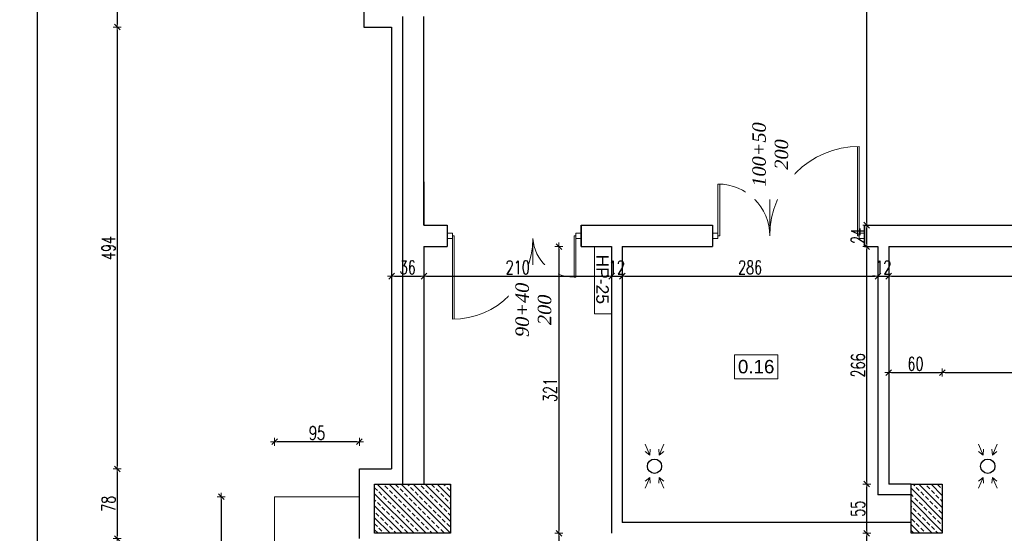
# Model space of a CAD drawing. Header units: millimetres. Extents: x 0 to 111311, y -48878 to -25280.
# Tile 127 of 244: x 86731 to 87833, y -30755 to -30180. Entities that reach past the tile are written whole.
import ezdxf

# ---------------------------------------------------------------- set-up
doc = ezdxf.new("R2010")
doc.units = ezdxf.units.MM
doc.layers.get('Defpoints').update_dxf_attribs({"color": 30})
for name, color, linetype, lineweight in [('HYDRANT', 1, 'Continuous', 13), ('J 0.15', 40, 'Continuous', 15), ('J opisy', 7, 'Continuous', 9), ('J stolarka_okna', 144, 'Continuous', 0), ('J wymiary', 1, 'Continuous', 9), ('OPIS', 7, 'Continuous', 5), ('sciany', 252, 'Continuous', 30)]:
    doc.layers.add(name, color=color, linetype=linetype, lineweight=lineweight)
doc.styles.add('ADESK2', font='simplex', dxfattribs={"width": 0.7})
doc.styles.add('ARIALCE', font='arial.ttf')
doc.styles.get("Standard").update_dxf_attribs({"font": 'arial.ttf'})
doc.dimstyles.new('1-100', dxfattribs={"dimscale": 1.5, "dimtxt": 10, "dimasz": 2, "dimexe": 1, "dimexo": 1, "dimgap": 1.5, "dimtad": 1, "dimdec": 0, "dimrnd": 0.5, "dimdsep": 46, "dimtxsty": 'ADESK2', "dimblk": 'wymiar', "dimcen": -1, "dimdle": 5, "dimse1": 1, "dimse2": 1, "dimclrd": 256, "dimclre": 256, "dimclrt": 256, "dimadec": 0, "dimazin": 0, "dimtfac": 1, "dimtdec": 0, "dimtix": 1, "dimtmove": 0, "dimatfit": 3, "dimfxl": 20, "dimfxlon": 1, "dimtolj": 1, "dimtzin": 0, "dimarcsym": 0})
pattern_1 = [(135, (20862.355, -6471.846), (-6.7351921, -6.7351921), []), (135, (20862.355, -6465.111), (-6.7351921, -6.7351921), [4.7625, -2.38125])]

# ---------------------------------------------------------------- blocks, each defined once
blk = doc.blocks.new('A$C3D492992')
at = {"lineweight": 13}
for points in [[(0, 803), (5.1, 791), (5.6, 797.5)], [(0, 803), (5.1, 791), (0.1, 795.1)], [(20.8, 803), (15.7, 791), (15.1, 797.5)], [(20.8, 803), (15.7, 791), (20.7, 795.1)], [(372.8, 803), (377.9, 791), (378.5, 797.5)], [(372.8, 803), (377.9, 791), (372.9, 795.1)], [(393.6, 803), (388.5, 791), (387.9, 797.5)], [(393.6, 803), (388.5, 791), (393.5, 795.1)], [(0, 754), (5.1, 766), (5.6, 759.5)], [(0, 754), (5.1, 766), (0.1, 761.9)], [(20.8, 754), (15.7, 766), (15.1, 759.5)], [(20.8, 754), (15.7, 766), (20.7, 761.9)], [(372.8, 754), (377.9, 766), (378.5, 759.5)], [(372.8, 754), (377.9, 766), (372.9, 761.9)], [(393.6, 754), (388.5, 766), (387.9, 759.5)], [(393.6, 754), (388.5, 766), (393.5, 761.9)]]:
    blk.add_lwpolyline(points, dxfattribs=at)
for centre in [(10.4, 778.5), (383.2, 778.5)]:
    blk.add_circle(centre, 8)
blk = doc.blocks.new('wymiar')
for p, q in [((1.5, 0), (-1.5, 0)), ((1.06, 1.06), (-1.06, -1.06)), ((0, 1.5), (0, -1.5))]:
    blk.add_line(p, q)
blk = doc.blocks.new('*D1423')
at = {"layer": 'Defpoints', "color": 0, "ltscale": 4}
for p in [(87147.5, -30435.6), (87183.5, -30434.1), (87183.5, -30467.1)]:
    blk.add_point(p, dxfattribs=at)
at = {"layer": 'J wymiary', "lineweight": -2}
blk.add_line((87150.5, -30467.1), (87180.5, -30467.1), dxfattribs=at)
at = {"layer": 'J wymiary', "lineweight": -2, "ltscale": 4, "xscale": 3, "yscale": 3, "zscale": 3, "rotation": 180}
blk.add_blockref('wymiar', (87147.5, -30467.1), dxfattribs=at)
at = {"layer": 'J wymiary', "lineweight": -2, "ltscale": 4, "xscale": 3, "yscale": 3, "zscale": 3}
blk.add_blockref('wymiar', (87183.5, -30467.1), dxfattribs=at)
at = {"layer": 'J wymiary', "ltscale": 4, "insert": (87165.5, -30457.3), "char_height": 15, "attachment_point": 5, "style": 'ADESK2'}
blk.add_mtext('\\A1;36', dxfattribs=at)
blk = doc.blocks.new('*D1424')
at = {"layer": 'Defpoints', "color": 0, "ltscale": 4}
for p in [(87183.5, -30434.1), (87393.5, -30442.4), (87393.5, -30467.1)]:
    blk.add_point(p, dxfattribs=at)
at = {"layer": 'J wymiary', "lineweight": -2}
blk.add_line((87186.5, -30467.1), (87390.5, -30467.1), dxfattribs=at)
at = {"layer": 'J wymiary', "lineweight": -2, "ltscale": 4, "xscale": 3, "yscale": 3, "zscale": 3, "rotation": 180}
blk.add_blockref('wymiar', (87183.5, -30467.1), dxfattribs=at)
at = {"layer": 'J wymiary', "lineweight": -2, "ltscale": 4, "xscale": 3, "yscale": 3, "zscale": 3}
blk.add_blockref('wymiar', (87393.5, -30467.1), dxfattribs=at)
at = {"layer": 'J wymiary', "ltscale": 4, "insert": (87288.5, -30457.3), "char_height": 15, "attachment_point": 5, "style": 'ADESK2'}
blk.add_mtext('\\A1;210', dxfattribs=at)
blk = doc.blocks.new('*D1425')
at = {"layer": 'Defpoints', "color": 0, "ltscale": 4}
for p in [(87393.5, -30442.4), (87405.5, -30440.8), (87405.5, -30467.1)]:
    blk.add_point(p, dxfattribs=at)
at = {"layer": 'J wymiary', "lineweight": -2}
for p, q in [((87390.5, -30467.1), (87387.5, -30467.1)), ((87393.5, -30467.1), (87405.5, -30467.1)), ((87408.5, -30467.1), (87411.5, -30467.1))]:
    blk.add_line(p, q, dxfattribs=at)
at = {"layer": 'J wymiary', "lineweight": -2, "ltscale": 4, "xscale": 3, "yscale": 3, "zscale": 3}
blk.add_blockref('wymiar', (87393.5, -30467.1), dxfattribs=at)
at = {"layer": 'J wymiary', "lineweight": -2, "ltscale": 4, "xscale": 3, "yscale": 3, "zscale": 3, "rotation": 180}
blk.add_blockref('wymiar', (87405.5, -30467.1), dxfattribs=at)
at = {"layer": 'J wymiary', "ltscale": 4, "insert": (87399.5, -30457.3), "char_height": 15, "attachment_point": 5, "style": 'ADESK2'}
blk.add_mtext('\\A1;12', dxfattribs=at)
blk = doc.blocks.new('*D1426')
at = {"layer": 'Defpoints', "color": 0, "ltscale": 4}
for p in [(87405.5, -30440.8), (87691.5, -30441.1), (87691.5, -30467.1)]:
    blk.add_point(p, dxfattribs=at)
at = {"layer": 'J wymiary', "lineweight": -2}
blk.add_line((87408.5, -30467.1), (87688.5, -30467.1), dxfattribs=at)
at = {"layer": 'J wymiary', "lineweight": -2, "ltscale": 4, "xscale": 3, "yscale": 3, "zscale": 3, "rotation": 180}
blk.add_blockref('wymiar', (87405.5, -30467.1), dxfattribs=at)
at = {"layer": 'J wymiary', "lineweight": -2, "ltscale": 4, "xscale": 3, "yscale": 3, "zscale": 3}
blk.add_blockref('wymiar', (87691.5, -30467.1), dxfattribs=at)
at = {"layer": 'J wymiary', "ltscale": 4, "insert": (87548.5, -30457.3), "char_height": 15, "attachment_point": 5, "style": 'ADESK2'}
blk.add_mtext('\\A1;286', dxfattribs=at)
blk = doc.blocks.new('*D1427')
at = {"layer": 'Defpoints', "color": 0, "ltscale": 4}
for p in [(87691.5, -30441.1), (87703.5, -30441.1), (87703.5, -30467.1)]:
    blk.add_point(p, dxfattribs=at)
at = {"layer": 'J wymiary', "lineweight": -2}
for p, q in [((87688.5, -30467.1), (87685.5, -30467.1)), ((87691.5, -30467.1), (87703.5, -30467.1)), ((87706.5, -30467.1), (87709.5, -30467.1))]:
    blk.add_line(p, q, dxfattribs=at)
at = {"layer": 'J wymiary', "lineweight": -2, "ltscale": 4, "xscale": 3, "yscale": 3, "zscale": 3}
blk.add_blockref('wymiar', (87691.5, -30467.1), dxfattribs=at)
at = {"layer": 'J wymiary', "lineweight": -2, "ltscale": 4, "xscale": 3, "yscale": 3, "zscale": 3, "rotation": 180}
blk.add_blockref('wymiar', (87703.5, -30467.1), dxfattribs=at)
at = {"layer": 'J wymiary', "ltscale": 4, "insert": (87697.5, -30457.3), "char_height": 15, "attachment_point": 5, "style": 'ADESK2'}
blk.add_mtext('\\A1;12', dxfattribs=at)
blk = doc.blocks.new('*D1428')
at = {"layer": 'Defpoints', "color": 0, "ltscale": 4}
for p in [(87703.5, -30441.1), (88156.5, -30444.3), (88156.5, -30467.1)]:
    blk.add_point(p, dxfattribs=at)
at = {"layer": 'J wymiary', "lineweight": -2}
blk.add_line((87706.5, -30467.1), (88153.5, -30467.1), dxfattribs=at)
at = {"layer": 'J wymiary', "lineweight": -2, "ltscale": 4, "xscale": 3, "yscale": 3, "zscale": 3, "rotation": 180}
blk.add_blockref('wymiar', (87703.5, -30467.1), dxfattribs=at)
at = {"layer": 'J wymiary', "lineweight": -2, "ltscale": 4, "xscale": 3, "yscale": 3, "zscale": 3}
blk.add_blockref('wymiar', (88156.5, -30467.1), dxfattribs=at)
at = {"layer": 'J wymiary', "ltscale": 4, "insert": (87930, -30457.3), "char_height": 15, "attachment_point": 5, "style": 'ADESK2'}
blk.add_mtext('\\A1;453', dxfattribs=at)
blk = doc.blocks.new('*D1450')
at = {"layer": 'Defpoints', "color": 0, "ltscale": 4}
for p in [(87763.5, -30574.9), (87703.5, -30699.6), (87763.5, -30699.6)]:
    blk.add_point(p, dxfattribs=at)
at = {"layer": 'J wymiary', "lineweight": -2}
blk.add_line((87706.5, -30574.9), (87760.5, -30574.9), dxfattribs=at)
at = {"layer": 'J wymiary', "lineweight": -2, "ltscale": 4, "xscale": 3, "yscale": 3, "zscale": 3, "rotation": 180}
blk.add_blockref('wymiar', (87703.5, -30574.9), dxfattribs=at)
at = {"layer": 'J wymiary', "lineweight": -2, "ltscale": 4, "xscale": 3, "yscale": 3, "zscale": 3}
blk.add_blockref('wymiar', (87763.5, -30574.9), dxfattribs=at)
at = {"layer": 'J wymiary', "ltscale": 4, "insert": (87733.5, -30565.1), "char_height": 15, "attachment_point": 5, "style": 'ADESK2'}
blk.add_mtext('\\A1;60', dxfattribs=at)
blk = doc.blocks.new('*D1451')
at = {"layer": 'Defpoints', "color": 0, "ltscale": 4}
for p in [(88156.5, -30574.9), (88156.5, -30601.9), (87763.5, -30699.6)]:
    blk.add_point(p, dxfattribs=at)
at = {"layer": 'J wymiary', "lineweight": -2}
blk.add_line((87766.5, -30574.9), (88153.5, -30574.9), dxfattribs=at)
at = {"layer": 'J wymiary', "lineweight": -2, "ltscale": 4, "xscale": 3, "yscale": 3, "zscale": 3, "rotation": 180}
blk.add_blockref('wymiar', (87763.5, -30574.9), dxfattribs=at)
at = {"layer": 'J wymiary', "lineweight": -2, "ltscale": 4, "xscale": 3, "yscale": 3, "zscale": 3}
blk.add_blockref('wymiar', (88156.5, -30574.9), dxfattribs=at)
at = {"layer": 'J wymiary', "ltscale": 4, "insert": (87960, -30565.1), "char_height": 15, "attachment_point": 5, "style": 'ADESK2'}
blk.add_mtext('\\A1;393', dxfattribs=at)
blk = doc.blocks.new('*D1508')
at = {"layer": 'Defpoints', "color": 0, "ltscale": 4}
for p in [(87679, -30754.6), (87713.2, -30754.6), (87758.9, -30795.1)]:
    blk.add_point(p, dxfattribs=at)
at = {"layer": 'J wymiary', "lineweight": -2}
blk.add_line((87679, -30792.1), (87679, -30757.6), dxfattribs=at)
at = {"layer": 'J wymiary', "lineweight": -2, "ltscale": 4, "xscale": 3, "yscale": 3, "zscale": 3}
for p, rotation in [((87679, -30754.6), 90), ((87679, -30795.1), 270)]:
    blk.add_blockref('wymiar', p, dxfattribs=dict(at, rotation=rotation))
at = {"layer": 'J wymiary', "ltscale": 4, "insert": (87669.2, -30774.9), "char_height": 15, "attachment_point": 5, "rotation": 90, "style": 'ADESK2'}
blk.add_mtext('\\A1;41', dxfattribs=at)
blk = doc.blocks.new('*D1509')
at = {"layer": 'Defpoints', "color": 0, "ltscale": 4}
for p in [(87679, -30699.6), (87714.9, -30699.6), (87713.2, -30754.6)]:
    blk.add_point(p, dxfattribs=at)
at = {"layer": 'J wymiary', "lineweight": -2}
blk.add_line((87679, -30751.6), (87679, -30702.6), dxfattribs=at)
at = {"layer": 'J wymiary', "lineweight": -2, "ltscale": 4, "xscale": 3, "yscale": 3, "zscale": 3}
for p, rotation in [((87679, -30699.6), 90), ((87679, -30754.6), 270)]:
    blk.add_blockref('wymiar', p, dxfattribs=dict(at, rotation=rotation))
at = {"layer": 'J wymiary', "ltscale": 4, "insert": (87669.2, -30727.1), "char_height": 15, "attachment_point": 5, "rotation": 90, "style": 'ADESK2'}
blk.add_mtext('\\A1;55', dxfattribs=at)
blk = doc.blocks.new('*D1510')
at = {"layer": 'Defpoints', "color": 0, "ltscale": 4}
for p in [(87679, -30434.1), (87733, -30434.1), (87714.9, -30699.6)]:
    blk.add_point(p, dxfattribs=at)
at = {"layer": 'J wymiary', "lineweight": -2}
blk.add_line((87679, -30696.6), (87679, -30437.1), dxfattribs=at)
at = {"layer": 'J wymiary', "lineweight": -2, "ltscale": 4, "xscale": 3, "yscale": 3, "zscale": 3}
for p, rotation in [((87679, -30434.1), 90), ((87679, -30699.6), 270)]:
    blk.add_blockref('wymiar', p, dxfattribs=dict(at, rotation=rotation))
at = {"layer": 'J wymiary', "ltscale": 4, "insert": (87669.2, -30566.9), "char_height": 15, "attachment_point": 5, "rotation": 90, "style": 'ADESK2'}
blk.add_mtext('\\A1;266', dxfattribs=at)
blk = doc.blocks.new('*D1511')
at = {"layer": 'Defpoints', "color": 0, "ltscale": 4}
for p in [(87679, -30410.1), (87726.9, -30410.1), (87733, -30434.1)]:
    blk.add_point(p, dxfattribs=at)
at = {"layer": 'J wymiary', "lineweight": -2}
blk.add_line((87679, -30431.1), (87679, -30413.1), dxfattribs=at)
at = {"layer": 'J wymiary', "lineweight": -2, "ltscale": 4, "xscale": 3, "yscale": 3, "zscale": 3}
for p, rotation in [((87679, -30410.1), 90), ((87679, -30434.1), 270)]:
    blk.add_blockref('wymiar', p, dxfattribs=dict(at, rotation=rotation))
at = {"layer": 'J wymiary', "ltscale": 4, "insert": (87669.2, -30422.1), "char_height": 15, "attachment_point": 5, "rotation": 90, "style": 'ADESK2'}
blk.add_mtext('\\A1;24', dxfattribs=at)
blk = doc.blocks.new('*D1512')
at = {"layer": 'Defpoints', "color": 0, "ltscale": 4}
for p in [(87679, -27914.6), (87756.9, -27914.6), (87726.9, -30410.1)]:
    blk.add_point(p, dxfattribs=at)
at = {"layer": 'J wymiary', "lineweight": -2}
blk.add_line((87679, -30407.1), (87679, -27917.6), dxfattribs=at)
at = {"layer": 'J wymiary', "lineweight": -2, "ltscale": 4, "xscale": 3, "yscale": 3, "zscale": 3}
for p, rotation in [((87679, -27914.6), 90), ((87679, -30410.1), 270)]:
    blk.add_blockref('wymiar', p, dxfattribs=dict(at, rotation=rotation))
at = {"layer": 'J wymiary', "ltscale": 4, "insert": (87669.2, -29162.4), "char_height": 15, "attachment_point": 5, "rotation": 90, "style": 'ADESK2'}
blk.add_mtext('\\A1;2496', dxfattribs=at)
blk = doc.blocks.new('*D1514')
at = {"layer": 'Defpoints', "color": 0, "ltscale": 4}
for p in [(87393.5, -30434.1), (87334.6, -30754.6), (87393.5, -30754.6)]:
    blk.add_point(p, dxfattribs=at)
at = {"layer": 'J wymiary', "lineweight": -2}
blk.add_line((87334.6, -30437.1), (87334.6, -30751.6), dxfattribs=at)
at = {"layer": 'J wymiary', "lineweight": -2, "ltscale": 4, "xscale": 3, "yscale": 3, "zscale": 3}
for p, rotation in [((87334.6, -30434.1), 90), ((87334.6, -30754.6), 270)]:
    blk.add_blockref('wymiar', p, dxfattribs=dict(at, rotation=rotation))
at = {"layer": 'J wymiary', "ltscale": 4, "insert": (87324.8, -30594.4), "char_height": 15, "attachment_point": 5, "rotation": 90, "style": 'ADESK2'}
blk.add_mtext('\\A1;321', dxfattribs=at)
blk = doc.blocks.new('*D1515')
at = {"layer": 'Defpoints', "color": 0, "ltscale": 4}
for p in [(87393.5, -30754.6), (87334.6, -30965.1), (87437.2, -30965.1)]:
    blk.add_point(p, dxfattribs=at)
at = {"layer": 'J wymiary', "lineweight": -2}
blk.add_line((87334.6, -30757.6), (87334.6, -30962.1), dxfattribs=at)
at = {"layer": 'J wymiary', "lineweight": -2, "ltscale": 4, "xscale": 3, "yscale": 3, "zscale": 3}
for p, rotation in [((87334.6, -30754.6), 90), ((87334.6, -30965.1), 270)]:
    blk.add_blockref('wymiar', p, dxfattribs=dict(at, rotation=rotation))
at = {"layer": 'J wymiary', "ltscale": 4, "insert": (87324.8, -30859.9), "char_height": 15, "attachment_point": 5, "rotation": 90, "style": 'ADESK2'}
blk.add_mtext('\\A1;211', dxfattribs=at)
blk = doc.blocks.new('*D1605')
at = {"layer": 'Defpoints', "color": 0, "ltscale": 4}
for p in [(87127.7, -30129.6), (86840.5, -30188.6), (87130.1, -30188.6)]:
    blk.add_point(p, dxfattribs=at)
at = {"layer": 'J wymiary', "lineweight": -2}
blk.add_line((86840.5, -30132.6), (86840.5, -30185.6), dxfattribs=at)
at = {"layer": 'J wymiary', "lineweight": -2, "ltscale": 4, "xscale": 3, "yscale": 3, "zscale": 3}
for p, rotation in [((86840.5, -30129.6), 90), ((86840.5, -30188.6), 270)]:
    blk.add_blockref('wymiar', p, dxfattribs=dict(at, rotation=rotation))
at = {"layer": 'J wymiary', "ltscale": 4, "insert": (86830.8, -30159.1), "char_height": 15, "attachment_point": 5, "rotation": 90, "style": 'ADESK2'}
blk.add_mtext('\\A1;59', dxfattribs=at)
blk = doc.blocks.new('*D1606')
at = {"layer": 'Defpoints', "color": 0, "ltscale": 4}
for p in [(87130.1, -30188.6), (86840.5, -30682.7), (87127.6, -30682.7)]:
    blk.add_point(p, dxfattribs=at)
at = {"layer": 'J wymiary', "lineweight": -2}
blk.add_line((86840.5, -30191.6), (86840.5, -30679.7), dxfattribs=at)
at = {"layer": 'J wymiary', "lineweight": -2, "ltscale": 4, "xscale": 3, "yscale": 3, "zscale": 3}
for p, rotation in [((86840.5, -30188.6), 90), ((86840.5, -30682.7), 270)]:
    blk.add_blockref('wymiar', p, dxfattribs=dict(at, rotation=rotation))
at = {"layer": 'J wymiary', "ltscale": 4, "insert": (86830.8, -30435.6), "char_height": 15, "attachment_point": 5, "rotation": 90, "style": 'ADESK2'}
blk.add_mtext('\\A1;494', dxfattribs=at)
blk = doc.blocks.new('*D1607')
at = {"layer": 'Defpoints', "color": 0, "ltscale": 4}
for p in [(87127.6, -30682.7), (86840.5, -30760.6), (87131.5, -30760.6)]:
    blk.add_point(p, dxfattribs=at)
at = {"layer": 'J wymiary', "lineweight": -2}
blk.add_line((86840.5, -30685.7), (86840.5, -30757.6), dxfattribs=at)
at = {"layer": 'J wymiary', "lineweight": -2, "ltscale": 4, "xscale": 3, "yscale": 3, "zscale": 3}
for p, rotation in [((86840.5, -30682.7), 90), ((86840.5, -30760.6), 270)]:
    blk.add_blockref('wymiar', p, dxfattribs=dict(at, rotation=rotation))
at = {"layer": 'J wymiary', "ltscale": 4, "insert": (86830.8, -30721.6), "char_height": 15, "attachment_point": 5, "rotation": 90, "style": 'ADESK2'}
blk.add_mtext('\\A1;78', dxfattribs=at)
blk = doc.blocks.new('*D1612')
at = {"layer": 'Defpoints', "color": 0, "ltscale": 4}
for p in [(87111.5, -27842.6), (86751, -31361.1), (87136.5, -31361.1)]:
    blk.add_point(p, dxfattribs=at)
at = {"layer": 'J wymiary', "lineweight": -2}
blk.add_line((86751, -27845.6), (86751, -31358.1), dxfattribs=at)
at = {"layer": 'J wymiary', "lineweight": -2, "ltscale": 4, "xscale": 3, "yscale": 3, "zscale": 3}
for p, rotation in [((86751, -27842.6), 90), ((86751, -31361.1), 270)]:
    blk.add_blockref('wymiar', p, dxfattribs=dict(at, rotation=rotation))
at = {"layer": 'J wymiary', "ltscale": 4, "insert": (86741.2, -29601.9), "char_height": 15, "attachment_point": 5, "rotation": 90, "style": 'ADESK2'}
blk.add_mtext('\\A1;3519', dxfattribs=at)
blk = doc.blocks.new('*D1640')
at = {"layer": 'Defpoints', "color": 0, "ltscale": 4}
for p in [(87089.8, -30713.8), (86956.8, -30998.6), (87089.8, -30998.6)]:
    blk.add_point(p, dxfattribs=at)
at = {"layer": 'J wymiary', "lineweight": -2}
blk.add_line((86956.8, -30716.8), (86956.8, -30995.6), dxfattribs=at)
at = {"layer": 'J wymiary', "lineweight": -2, "ltscale": 4, "xscale": 3, "yscale": 3, "zscale": 3}
for p, rotation in [((86956.8, -30713.8), 90), ((86956.8, -30998.6), 270)]:
    blk.add_blockref('wymiar', p, dxfattribs=dict(at, rotation=rotation))
at = {"layer": 'J wymiary', "ltscale": 4, "insert": (86947, -30856.2), "char_height": 15, "attachment_point": 5, "rotation": 90, "style": 'ADESK2'}
blk.add_mtext('\\A1;285', dxfattribs=at)
blk = doc.blocks.new('*D1641')
at = {"layer": 'Defpoints', "color": 0, "ltscale": 4}
for p in [(87016.5, -30652.3), (87016.5, -30713.8), (87111.5, -30713.8)]:
    blk.add_point(p, dxfattribs=at)
at = {"layer": 'J wymiary', "lineweight": -2}
blk.add_line((87108.5, -30652.3), (87019.5, -30652.3), dxfattribs=at)
at = {"layer": 'J wymiary', "lineweight": -2, "ltscale": 4, "xscale": 3, "yscale": 3, "zscale": 3, "rotation": 180}
blk.add_blockref('wymiar', (87016.5, -30652.3), dxfattribs=at)
at = {"layer": 'J wymiary', "lineweight": -2, "ltscale": 4, "xscale": 3, "yscale": 3, "zscale": 3}
blk.add_blockref('wymiar', (87111.5, -30652.3), dxfattribs=at)
at = {"layer": 'J wymiary', "ltscale": 4, "insert": (87064, -30642.5), "char_height": 15, "attachment_point": 5, "style": 'ADESK2'}
blk.add_mtext('\\A1;95', dxfattribs=at)

msp = doc.modelspace()

# ---------------------------------------------------------------- hatches: boundary and pattern name
at = {"layer": 'J opisy'}
h = msp.add_hatch(dxfattribs=at)
h.set_pattern_fill('ANSI33', color=256, scale=1.5, angle=90, style=0)
h.set_pattern_definition(pattern_1)
h.paths.add_polyline_path([(87128.476, -30699.609), (87178.476, -30699.609), (87178.476, -30754.609), (87172.477, -30754.609), (87128.476, -30754.609)])
h.paths.add_polyline_path([(87195.976, -30727.109), (87178.476, -30727.109), (87178.476, -30699.609), (87195.976, -30699.609)])
h.paths.add_polyline_path([(87195.976, -30699.609), (87213.476, -30699.609), (87213.476, -30727.109), (87195.976, -30727.109)])
h.paths.add_polyline_path([(87195.976, -30727.109), (87213.476, -30727.109), (87213.476, -30754.609), (87195.976, -30754.609)])
h.paths.add_polyline_path([(87178.476, -30727.109), (87195.976, -30727.109), (87195.976, -30754.609), (87178.476, -30754.609)])
h = msp.add_hatch(dxfattribs=at)
h.set_pattern_fill('ANSI33', color=256, scale=1.5, angle=90, style=0)
h.set_pattern_definition(pattern_1)
h.paths.add_polyline_path([(87745.976, -30727.109), (87728.476, -30727.109), (87728.476, -30699.609), (87745.976, -30699.609)])
h.paths.add_polyline_path([(87745.976, -30699.609), (87763.476, -30699.609), (87763.476, -30727.109), (87745.976, -30727.109)])
h.paths.add_polyline_path([(87745.976, -30727.109), (87763.476, -30727.109), (87763.476, -30754.609), (87745.976, -30754.609)])
h.paths.add_polyline_path([(87728.476, -30727.109), (87745.976, -30727.109), (87745.976, -30754.609), (87728.476, -30754.609)])

# ---------------------------------------------------------------- linework, layer by layer
for p, q in [((87183.476, -30361.609), (87183.476, -30410.109)), ((87359.476, -30410.109), (87359.476, -30434.109)), ((87183.476, -30699.609), (87213.476, -30699.609))]:
    msp.add_line(p, q)
at = {"color": 251, "lineweight": 13}
msp.add_line((87351.476, -30468.207), (87353.476, -30468.207), dxfattribs=at)
at = {"layer": 'HYDRANT', "color": 10}
msp.add_lwpolyline([(87374.476, -30434.109), (87374.476, -30509.109), (87393.476, -30509.109), (87393.476, -30434.109)], close=True, dxfattribs=at)
at = {"layer": 'J 0.15', "lineweight": 5}
for p, q in [((87111.476, -30713.78), (87016.476, -30713.78)), ((87016.476, -30713.78), (87016.476, -30998.605))]:
    msp.add_line(p, q, dxfattribs=at)
at = {"layer": 'J opisy'}
for p, q in [((87570.476, -30410.734), (87570.476, -30314.49)), ((87305.476, -30425.109), (87305.476, -30521.353))]:
    msp.add_line(p, q, dxfattribs=at)
at = {"layer": 'J stolarka_okna', "linetype": 'Continuous', "lineweight": 9}
for p, q in [((87668.476, -30322.129), (87668.476, -30422.109)), ((87670.476, -30322.109), (87670.476, -30419.109)), ((87670.476, -30322.109), (87670.476, -30419.109)), ((87512.476, -30419.109), (87512.476, -30364.109)), ((87512.476, -30419.109), (87512.476, -30364.109)), ((87514.476, -30422.109), (87514.476, -30364.143)), ((87217.476, -30422.109), (87215.476, -30422.109)), ((87215.476, -30515.109), (87215.476, -30425.109)), ((87215.476, -30515.109), (87215.476, -30425.109)), ((87217.476, -30515.109), (87217.476, -30422.109)), ((87353.476, -30422.109), (87351.476, -30422.109)), ((87351.476, -30422.109), (87351.476, -30468.207)), ((87353.476, -30425.109), (87353.476, -30468.207)), ((87353.476, -30425.109), (87353.476, -30468.207)), ((87512.476, -30422.109), (87514.476, -30422.109)), ((87668.476, -30422.109), (87670.476, -30422.109))]:
    msp.add_line(p, q, dxfattribs=at)
for points in [[(87215.476, -30425.109), (87209.476, -30425.109), (87209.476, -30419.109), (87215.476, -30419.109)], [(87359.476, -30425.109), (87353.476, -30425.109), (87353.476, -30419.109), (87359.476, -30419.109)], [(87506.476, -30419.109), (87512.476, -30419.109), (87512.476, -30425.109), (87506.476, -30425.109)], [(87670.476, -30419.109), (87676.476, -30419.109), (87676.476, -30425.109), (87670.476, -30425.109)]]:
    msp.add_lwpolyline(points, close=True, dxfattribs=at)
for centre, radius, start, end in [((87670.476, -30422.109), 100, 90, 180), ((87512.476, -30422.109), 58, 0, 90), ((87215.476, -30425.109), 90, 270, 0), ((87215.476, -30425.109), 90, 270, 0), ((87351.476, -30422.109), 46.098, 183.731397, 270)]:
    msp.add_arc(centre, radius, start, end, dxfattribs=at)
at = {"layer": 'OPIS'}
msp.add_lwpolyline([(87579.62, -30581.802), (87530.87, -30581.802), (87530.87, -30554.927), (87579.62, -30554.927)], close=True, dxfattribs=at)
at = {"layer": 'sciany'}
for p, q in [((87116.476, -30129.609), (87116.476, -30188.609)), ((87159.476, -30176.609), (87159.476, -30699.609)), ((87183.476, -30410.109), (87183.476, -30176.609)), ((87116.476, -30188.609), (87147.476, -30188.609)), ((87147.476, -30188.609), (87147.476, -30682.658)), ((87183.476, -30410.109), (87209.476, -30410.109)), ((87209.476, -30410.109), (87209.476, -30434.109)), ((87359.476, -30410.109), (87506.476, -30410.109)), ((87506.476, -30410.109), (87506.476, -30434.109)), ((87676.476, -30410.109), (89670.476, -30410.109)), ((87676.476, -30410.109), (87676.476, -30434.109)), ((87183.476, -30434.109), (87183.476, -30699.609)), ((87183.476, -30434.109), (87209.476, -30434.109)), ((87359.476, -30434.109), (87393.476, -30434.109)), ((87393.476, -30434.109), (87393.476, -30754.609)), ((87405.476, -30434.109), (87506.476, -30434.109)), ((87405.476, -30434.109), (87405.476, -30742.609)), ((87676.476, -30434.109), (87691.476, -30434.109)), ((87691.476, -30434.109), (87691.476, -30711.609)), ((87703.476, -30434.109), (88156.476, -30434.109)), ((87703.476, -30434.109), (87703.476, -30699.609)), ((87111.476, -30682.658), (87147.476, -30682.658)), ((87111.476, -30760.609), (87111.476, -30682.658)), ((87728.476, -30699.609), (87703.476, -30699.609)), ((87728.476, -30711.609), (87691.476, -30711.609)), ((87728.476, -30742.609), (87405.476, -30742.609))]:
    msp.add_line(p, q, dxfattribs=at)
for points in [[(87209.476, -30410.109), (87209.476, -30434.109)], [(87359.476, -30434.109), (87359.476, -30410.109)], [(87506.476, -30410.109), (87506.476, -30434.109)], [(87676.476, -30434.109), (87676.476, -30410.109)]]:
    msp.add_lwpolyline(points, dxfattribs=at)
for points in [[(87213.476, -30754.609), (87128.476, -30754.609), (87128.476, -30699.609), (87213.476, -30699.609)], [(87763.476, -30754.609), (87728.476, -30754.609), (87728.476, -30699.609), (87763.476, -30699.609)]]:
    msp.add_lwpolyline(points, close=True, dxfattribs=at)

# ---------------------------------------------------------------- block references
msp.add_blockref('A$C3D492992', (87431.1, -31458.109))

# ---------------------------------------------------------------- texts
at = {"layer": 'HYDRANT', "color": 10, "style": 'ARIALCE'}
msp.add_text('HP-25', height=14, rotation=270, dxfattribs=at).set_placement((87376.383, -30442.851))
at = {"layer": 'OPIS', "insert": (87555.245, -30568.364), "char_height": 15, "width": 48.75, "attachment_point": 5, "line_spacing_factor": 0.857143}
msp.add_mtext('0.16', dxfattribs=at)

# ---------------------------------------------------------------- dimensions: what is measured, and where the dimension line sits
at = {"layer": 'J wymiary'}
for base, p1, p2, picture, middle in [((86750.983778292, -31361.109006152), (87111.476349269, -27842.609006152), (87136.476334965, -31361.109006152), '*D1612', (86741.233778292, -29601.859006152)), ((87678.954965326, -27914.609006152), (87726.938032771, -30410.109006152), (87756.929027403, -27914.609006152), '*D1512', (87669.204965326, -29162.359006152)), ((86840.521, -30188.609), (87127.657, -30129.609), (87130.076, -30188.609), '*D1605', (86830.771, -30159.109)), ((86840.521, -30682.658), (87130.076, -30188.609), (87127.579, -30682.658), '*D1606', (86830.771, -30435.634)), ((87678.955, -30410.109), (87733.018, -30434.109), (87726.938, -30410.109), '*D1511', (87669.205, -30422.109)), ((87678.954965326, -30434.109006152), (87714.946488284, -30699.609006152), (87733.01825251, -30434.109006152), '*D1510', (87669.204965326, -30566.859006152)), ((86840.521, -30760.609), (87127.579, -30682.658), (87131.45, -30760.609), '*D1607', (86830.771, -30721.634)), ((87678.955, -30699.609), (87713.173, -30754.609), (87714.946, -30699.609), '*D1509', (87669.205, -30727.109)), ((86956.773, -30998.605), (87089.768, -30713.78), (87089.768, -30998.605), '*D1640', (86947.023, -30856.192)), ((87334.5572402, -30965.1090065), (87393.4763493, -30754.6090062), (87437.2453958, -30965.1090065), '*D1515', (87324.8072402, -30859.8590063)), ((87678.954965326, -30754.609006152), (87758.859186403, -30795.109006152), (87713.17309086, -30754.609006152), '*D1508', (87669.204965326, -30774.859006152))]:
    dim = msp.add_linear_dim(base=base, p1=p1, p2=p2, angle=90, dimstyle='1-100', override={"dimblk": 'wymiar'}, dxfattribs=at)
    dim.commit()
    dim.dimension.update_dxf_attribs({"geometry": picture, "text_midpoint": middle})
for base, p1, p2, picture, middle in [((87183.476, -30467.055), (87147.476, -30435.634), (87183.476, -30434.109), '*D1423', (87165.476, -30457.305)), ((87405.476, -30467.055), (87393.476, -30442.378), (87405.476, -30440.843), '*D1425', (87399.476, -30457.305)), ((87691.476, -30467.055), (87405.476, -30440.843), (87691.476, -30441.15), '*D1426', (87548.476, -30457.305)), ((87703.476, -30467.055), (87691.476, -30441.15), (87703.476, -30441.15), '*D1427', (87697.476, -30457.305)), ((88156.476, -30467.055), (87703.476, -30441.15), (88156.476, -30444.319), '*D1428', (87929.976, -30457.305)), ((87763.476, -30574.887), (87703.476, -30699.609), (87763.476, -30699.609), '*D1450', (87733.476, -30565.137)), ((88156.476, -30574.887), (87763.476, -30699.609), (88156.476, -30601.911), '*D1451', (87959.976, -30565.137)), ((87016.476, -30652.286), (87111.476, -30713.78), (87016.476, -30713.78), '*D1641', (87063.976, -30642.536))]:
    dim = msp.add_linear_dim(base=base, p1=p1, p2=p2, dimstyle='1-100', override={"dimblk": 'wymiar'}, dxfattribs=at)
    dim.commit()
    dim.dimension.update_dxf_attribs({"geometry": picture, "text_midpoint": middle})

# ---------------------------------------------------------------- next in the draw order: texts
at = {"layer": 'J opisy', "char_height": 15, "width": 85.22639, "attachment_point": 5, "rotation": 90, "bg_fill": 2}
for s, insert in [('{\\fTimes New Roman|b0|i1|c238|p18;100+50\\P200}', (87571.091, -30331.081)), ('{\\fTimes New Roman|b0|i1|c238|p18;90+40\\P200}', (87306.091, -30504.762))]:
    msp.add_mtext(s, dxfattribs=dict(at, insert=insert))

# ---------------------------------------------------------------- next in the draw order: dimensions: what is measured, and where the dimension line sits
at = {"layer": 'J wymiary'}
dim = msp.add_linear_dim(base=(87334.557240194, -30754.609006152), p1=(87393.476349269, -30434.109006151), p2=(87393.476349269, -30754.609006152), angle=90, dimstyle='1-100', override={"dimblk": 'wymiar'}, dxfattribs=at)
dim.commit()
dim.dimension.update_dxf_attribs({"geometry": '*D1514', "text_midpoint": (87324.807240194, -30594.359006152)})
dim = msp.add_linear_dim(base=(87393.476, -30467.055), p1=(87183.476, -30434.109), p2=(87393.476, -30442.378), dimstyle='1-100', override={"dimblk": 'wymiar'}, dxfattribs=at)
dim.commit()
dim.dimension.update_dxf_attribs({"geometry": '*D1424', "text_midpoint": (87288.476, -30457.305)})

doc.saveas('drawing.dxf')
